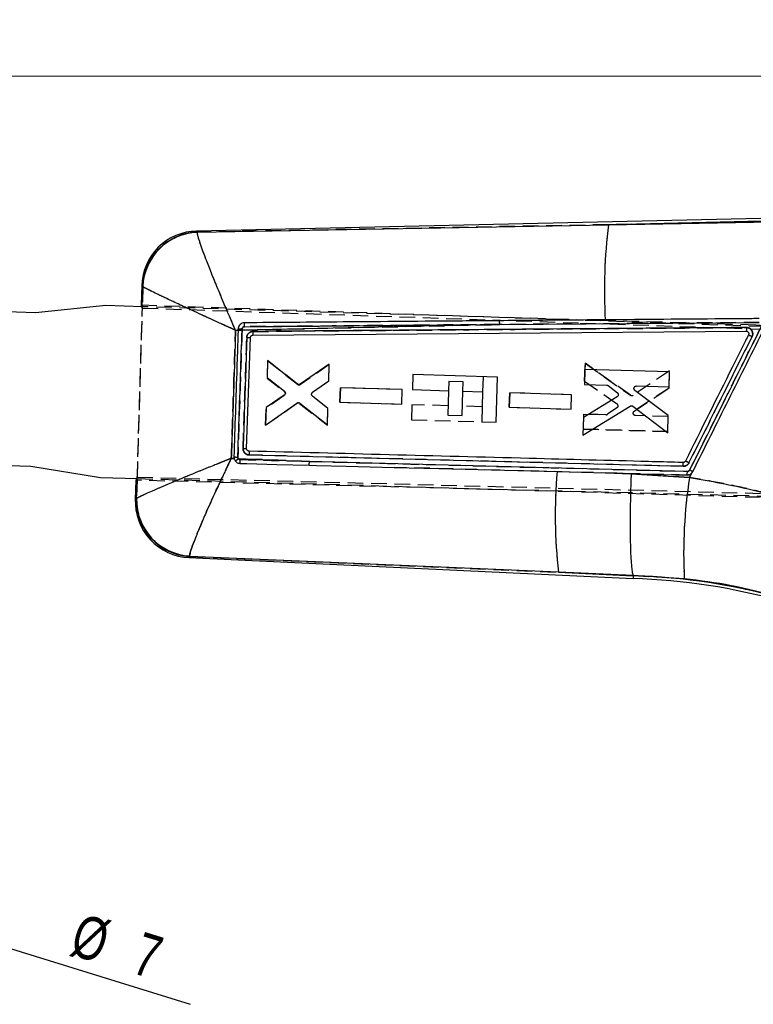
# Model space of a CAD drawing. Extents: x 32 to 413, y 26 to 297.
# Tile 6 of 20: x 166 to 226, y 126 to 206. Entities that reach past the tile are written whole.
import ezdxf

# ---------------------------------------------------------------- set-up
doc = ezdxf.new("R2010")
doc.units = 0
doc.linetypes.add('HIDDEN', pattern=[1.905, 1.27, -0.635])
doc.layers.get('0').update_dxf_attribs({"linetype": 'CONTINUOUS'})
doc.styles.add('SLDTEXTSTYLE0', font='TXT', dxfattribs={"width": 0.75})
doc.dimstyles.new('SLDDIMSTYLE2', dxfattribs={"dimtxt": 3.5, "dimasz": 3.302, "dimexe": 0, "dimexo": 0.0625, "dimgap": 0.875, "dimtad": 1, "dimdec": 3, "dimrnd": 1e-09, "dimzin": 12, "dimtxsty": 'SLDTEXTSTYLE0', "dimblk1": 'NONE', "dimsah": 1, "dimcen": 0, "dimazin": 3, "dimtfac": 1, "dimtdec": 3, "dimtmove": 0, "dimatfit": 3, "dimtolj": 1, "dimtzin": 12})
doc.dimstyles.new('SLDDIMSTYLE3', dxfattribs={"dimtxt": 3.5, "dimasz": 3.302, "dimexe": 0, "dimexo": 0.0625, "dimgap": 0.875, "dimtad": 1, "dimdec": 0, "dimrnd": 1e-09, "dimzin": 12, "dimtxsty": 'SLDTEXTSTYLE0', "dimsah": 1, "dimcen": 0.09, "dimazin": 3, "dimtfac": 1, "dimtofl": 0, "dimtmove": 0, "dimatfit": 3, "dimtolj": 1, "dimtzin": 12})

# ---------------------------------------------------------------- blocks, each defined once
blk = doc.blocks.new('_D_5')
at = {"color": 179, "linetype": 'CONTINUOUS'}
for q in [(152.341, 134.367), (180.284, 125.716)]:
    blk.add_line((159.028, 132.296), q, dxfattribs=at)
blk.add_solid([(159.028, 132.296), (162.032, 130.835), (162.332, 131.805)], dxfattribs=at)
at = {"color": 179, "linetype": 'CONTINUOUS', "char_height": 3.5, "attachment_point": 1, "rotation": 342.79842, "style": 'SLDTEXTSTYLE0'}
for s, insert in [('%%c', (171.381, 133.168, 0.1)), ('7', (176.439, 131.658, 0.1))]:
    blk.add_mtext(s, dxfattribs=dict(at, insert=insert))
blk = doc.blocks.new('_NONE')
blk = doc.blocks.new('_D_7')
at = {"color": 179, "linetype": 'CONTINUOUS'}
for p, q in [((52.895, 189.352), (52.9, 202.366)), ((261.109, 173.288), (261.121, 202.281)), ((52.9, 201.366), (261.12, 201.281))]:
    blk.add_line(p, q, dxfattribs=at)
for points in [[(52.9, 201.366), (56.202, 200.857), (56.202, 201.873)], [(261.12, 201.281), (257.818, 201.79), (257.818, 200.774)]]:
    blk.add_solid(points, dxfattribs=at)
at = {"color": 179, "linetype": 'CONTINUOUS', "insert": (145.141, 205.84, 0.1), "char_height": 3.5, "attachment_point": 1, "rotation": 359.97654, "style": 'SLDTEXTSTYLE0'}
blk.add_mtext('208', dxfattribs=at)

msp = doc.modelspace()

# ---------------------------------------------------------------- linework, layer by layer
at = {"color": 7, "linetype": 'CONTINUOUS'}
for p, q in [((229.872528, 189.785983), (180.807374, 188.685555)), ((229.875695, 189.554253), (214.373115, 189.206563)), ((214.373115, 189.206563), (227.690343, 189.442109)), ((180.882573, 188.603664), (180.879403, 188.569864)), ((180.882573, 188.603664), (214.373115, 189.206563)), ((176.344331, 184.255915), (176.297028, 182.676125)), ((176.436197, 184.165506), (176.425658, 184.180101)), ((167.693661, 182.03775), (161.668332, 182.218177)), ((173.410371, 182.616901), (167.693661, 182.03775)), ((176.414851, 182.526933), (173.410371, 182.616901)), ((205.507565, 181.079038), (226.660911, 181.246322)), ((184.198264, 180.607373), (183.99138, 180.602645)), ((184.198908, 180.626438), (184.198264, 180.607373)), ((184.202287, 180.726619), (184.198908, 180.626438)), ((205.507565, 181.079038), (184.519559, 180.614708)), ((184.519559, 180.614708), (184.522983, 180.710953)), ((185.394924, 180.208032), (225.597422, 180.534218)), ((184.889786, 170.974393), (185.193464, 180.011587)), ((186.595611, 178.14698), (186.55407, 176.768112)), ((189.014863, 176.227872), (186.595611, 178.14698)), ((191.623889, 177.844025), (189.25596, 176.21952)), ((191.583097, 176.490349), (191.623889, 177.844025)), ((212.452505, 177.423253), (212.415587, 176.197556)), ((219.350632, 177.217943), (212.452505, 177.423253)), ((219.3137, 175.992309), (219.350632, 177.217943)), ((186.55407, 176.768112), (187.970314, 175.658867)), ((190.268461, 175.567572), (191.583097, 176.490349)), ((198.434692, 176.997452), (198.39799, 175.771749)), ((205.329411, 176.790992), (198.434692, 176.997452)), ((205.21941, 173.117456), (205.329411, 176.790992)), ((192.531317, 175.923163), (192.495935, 174.748554)), ((197.564237, 175.773376), (192.531317, 175.923163)), ((197.528839, 174.598812), (197.564237, 175.773376)), ((198.39799, 175.771749), (201.334629, 175.683813)), ((201.334629, 175.683813), (201.275092, 173.695627)), ((202.44975, 173.660453), (202.509284, 175.648638)), ((202.509284, 175.648638), (204.118051, 175.600464)), ((212.415587, 176.197556), (214.237962, 176.143321)), ((214.356061, 176.100906), (215.097573, 175.52549)), ((219.243627, 173.667011), (216.528471, 175.705544)), ((216.656994, 176.071341), (219.3137, 175.992309)), ((187.959786, 175.330189), (186.480179, 174.315199)), ((191.515338, 174.241962), (190.257888, 175.241834)), ((204.118051, 175.600464), (204.044752, 173.152631)), ((206.32511, 175.510139), (206.289727, 174.335531)), ((211.358096, 175.360339), (206.32511, 175.510139)), ((211.322706, 174.185776), (211.358096, 175.360339)), ((215.078529, 175.190148), (212.334763, 173.51477)), ((186.437089, 172.884877), (188.994039, 174.675064)), ((186.480179, 174.315199), (186.437089, 172.884877)), ((189.235382, 174.668668), (191.475321, 172.914218)), ((191.475321, 172.914218), (191.515338, 174.241962)), ((192.495935, 174.748554), (197.528839, 174.598812)), ((206.289727, 174.335531), (211.322706, 174.185776)), ((212.290924, 172.05889), (216.134418, 174.435078)), ((216.36397, 174.423898), (219.2013, 172.262748)), ((201.275092, 173.695627), (202.44975, 173.660453)), ((212.334763, 173.51477), (212.290924, 172.05889)), ((219.2013, 172.262748), (219.243627, 173.667011)), ((204.044752, 173.152631), (205.21941, 173.117456)), ((183.641009, 170.175249), (183.863535, 170.166401)), ((183.851741, 170.292539), (183.863535, 170.166401)), ((184.214324, 170.15246), (190.002441, 169.923542)), ((190.002441, 169.923542), (184.372209, 170.073279)), ((185.088154, 170.764111), (185.066178, 170.765924)), ((185.098093, 170.457778), (220.463496, 169.529607)), ((161.503019, 169.717524), (167.319519, 169.543351)), ((167.319519, 169.543351), (172.991333, 168.623174)), ((220.798973, 169.114477), (190.002441, 169.923542)), ((172.991333, 168.623174), (175.993781, 168.533266)), ((175.869275, 168.39133), (175.82168, 166.80194)), ((210.190359, 169.094853), (214.119259, 168.99198)), ((214.119259, 168.99198), (216.214176, 168.912119)), ((214.119259, 168.99198), (220.773201, 168.81743)), ((216.214176, 168.912119), (220.969822, 168.614984)), ((220.969822, 168.614984), (221.14611, 168.96752)), ((175.908267, 166.876038), (175.923139, 166.896191)), ((180.170763, 162.102857), (216.374729, 160.3859)), ((180.247772, 162.231151), (180.25133, 162.183462)), ((210.295994, 160.906185), (180.25133, 162.183462)), ((216.384698, 160.649917), (210.295994, 160.906185)), ((210.295994, 160.906185), (216.383699, 160.617478)), ((216.383699, 160.617478), (216.384929, 160.649161)), ((216.384929, 160.649161), (216.384698, 160.649917)), ((220.550034, 160.378381), (216.384929, 160.649161))]:
    msp.add_line(p, q, dxfattribs=at)
at = {"color": 7, "linetype": 'HIDDEN'}
for p, q in [((214.373115, 189.206563), (229.875695, 189.554253)), ((227.690343, 189.442109), (214.373115, 189.206563)), ((180.879403, 188.569864), (180.882573, 188.603664)), ((214.373115, 189.206563), (180.882573, 188.603664)), ((176.436197, 184.165506), (176.39181, 182.672873)), ((176.425658, 184.180101), (176.436197, 184.165506)), ((175.980188, 168.388494), (176.409293, 182.672273)), ((175.987836, 168.643114), (176.401645, 182.417654)), ((176.297028, 182.676125), (242.106151, 180.418049)), ((176.384747, 182.435384), (176.387492, 182.527752)), ((176.401645, 182.417654), (176.384747, 182.435384)), ((176.401645, 182.417654), (242.636789, 180.165899)), ((226.386625, 181.030544), (176.414851, 182.526933)), ((226.660911, 181.246322), (205.507565, 181.079038)), ((183.99138, 180.602645), (184.198264, 180.607373)), ((184.198908, 180.626438), (184.202284, 180.726617)), ((184.519559, 180.614708), (205.507565, 181.079038)), ((184.523001, 180.711473), (184.519559, 180.614708)), ((186.594661, 178.147009), (186.552089, 176.71667)), ((189.039912, 176.207031), (186.594661, 178.147009)), ((186.594661, 178.147009), (189.039912, 176.207031)), ((191.622112, 177.816253), (189.281206, 176.198976)), ((191.582609, 176.488494), (191.622112, 177.816253)), ((212.423209, 176.468414), (212.466556, 177.924308)), ((212.466556, 177.924308), (212.423209, 176.468414)), ((212.466556, 177.924308), (216.160986, 175.3224)), ((216.160986, 175.3224), (212.466556, 177.924308)), ((219.352361, 177.307328), (216.3908, 175.319824)), ((219.310578, 175.903048), (219.352361, 177.307328)), ((186.552089, 176.71667), (187.968314, 175.614965)), ((190.267585, 175.565654), (191.582609, 176.488494)), ((201.357569, 176.449867), (201.33464, 175.684197)), ((202.532224, 176.414693), (201.357569, 176.449867)), ((202.509295, 175.649039), (202.532224, 176.414693)), ((204.154756, 176.826167), (204.118073, 175.601104)), ((212.423209, 176.468414), (215.061817, 174.631861)), ((192.496173, 174.749513), (192.531139, 175.924135)), ((192.531139, 175.924135), (192.496173, 174.749513)), ((197.563983, 175.772461), (192.531139, 175.924135)), ((197.529036, 174.597884), (197.563983, 175.772461)), ((216.478322, 174.030632), (219.310578, 175.903048)), ((219.310578, 175.903048), (216.478322, 174.030632)), ((187.959157, 175.286246), (186.47908, 174.263731)), ((191.51571, 174.240081), (190.258648, 175.239867)), ((206.289966, 174.336436), (206.324931, 175.511056)), ((206.324931, 175.511056), (206.289966, 174.336436)), ((211.35785, 175.359391), (206.324931, 175.511056)), ((211.3229, 174.184815), (211.35785, 175.359391)), ((186.438039, 172.884848), (188.967787, 174.65576)), ((186.47908, 174.263731), (186.438039, 172.884848)), ((186.438039, 172.884848), (186.47908, 174.263731)), ((189.208951, 174.649671), (191.475436, 172.88639)), ((191.475436, 172.88639), (191.51571, 174.240081)), ((192.496173, 174.749513), (197.529036, 174.597884)), ((198.361393, 174.549619), (198.324688, 173.323916)), ((201.298032, 174.461682), (198.361393, 174.549619)), ((204.081457, 174.378333), (202.472687, 174.426508)), ((206.289966, 174.336436), (211.3229, 174.184815)), ((215.060759, 174.295982), (214.286137, 173.765966)), ((198.324688, 173.323916), (204.044733, 173.152631)), ((212.343361, 173.785598), (212.306876, 172.559889)), ((214.165721, 173.730693), (212.343361, 173.785598)), ((212.343361, 173.785598), (214.165721, 173.730693)), ((219.241399, 173.577725), (216.584723, 173.657799)), ((219.204929, 172.352076), (219.241399, 173.577725)), ((212.306876, 172.559889), (219.204929, 172.352076)), ((219.204929, 172.352076), (212.306876, 172.559889)), ((183.863535, 170.166401), (183.641009, 170.175249)), ((190.002441, 169.923542), (184.214324, 170.15246)), ((184.372209, 170.073279), (190.002441, 169.923542)), ((220.463496, 169.529607), (185.098093, 170.457778)), ((190.002441, 169.923542), (220.798973, 169.114477)), ((220.773201, 168.81743), (196.900394, 169.441776)), ((250.595029, 166.479995), (175.869275, 168.39133)), ((175.971739, 168.533926), (175.9746, 168.630329)), ((175.9746, 168.630329), (175.987836, 168.643114)), ((175.987836, 168.643114), (250.669178, 166.709317)), ((175.993781, 168.533266), (225.96759, 167.036817)), ((216.214176, 168.912119), (214.119259, 168.99198)), ((220.969822, 168.614984), (216.214176, 168.912119)), ((221.14611, 168.96752), (220.969822, 168.614984)), ((221.165333, 168.993094), (221.060704, 168.900018)), ((175.967432, 168.38882), (175.923139, 166.896191)), ((175.923139, 166.896191), (175.908267, 166.876038)), ((180.25133, 162.183462), (180.247772, 162.231151)), ((180.25133, 162.183462), (210.295994, 160.906185)), ((216.383699, 160.617478), (210.295994, 160.906185)), ((210.295994, 160.906185), (216.384698, 160.649917)), ((216.384929, 160.649161), (220.550034, 160.378381))]:
    msp.add_line(p, q, dxfattribs=at)
at = {"color": 8, "linetype": 'CONTINUOUS'}
for p, q in [((176.387492, 182.527752), (176.436197, 184.165506)), ((175.923139, 166.896191), (175.971739, 168.533926))]:
    msp.add_line(p, q, dxfattribs=at)
at = {"color": 8, "linetype": 'CONTINUOUS', "flags": 128}
for points in [[(180.807374, 188.685555), (180.81573, 188.676454), (180.882573, 188.603664)], [(176.425658, 184.180101), (176.353373, 184.247489), (176.344331, 184.255915)], [(175.82168, 166.80194), (175.831303, 166.810175), (175.908267, 166.876038)], [(180.25133, 162.183462), (180.179719, 162.111815), (180.170763, 162.102857)]]:
    msp.add_lwpolyline(points, dxfattribs=at)
at = {"color": 7, "linetype": 'HIDDEN', "flags": 128}
for points in [[(180.882573, 188.603664), (180.81573, 188.676454), (180.807374, 188.685555)], [(176.344331, 184.255915), (176.353373, 184.247489), (176.425658, 184.180101)], [(220.910285, 168.835511), (220.89627, 168.82975), (220.774833, 168.817393), (220.774773, 168.817394), (220.774773, 168.817394)], [(175.908267, 166.876038), (175.831303, 166.810175), (175.82168, 166.80194)], [(180.170763, 162.102857), (180.179719, 162.111815), (180.25133, 162.183462)]]:
    msp.add_lwpolyline(points, dxfattribs=at)
at = {"color": 7, "linetype": 'CONTINUOUS', "flags": 128}
for points in [[(184.345983, 169.768097), (184.918336, 169.753247), (187.348969, 169.690153), (189.976465, 169.621899)], [(189.976465, 169.621899), (190.575749, 169.606324), (193.0064, 169.543124), (196.900394, 169.441776)], [(196.900394, 169.441776), (200.549204, 169.34669), (210.190359, 169.094853)]]:
    msp.add_lwpolyline(points, dxfattribs=at)
at = {"color": 7, "linetype": 'CONTINUOUS'}
for centre, radius, start, end in [((180.909787, 184.119204), 4.5675, 90.61625967, 178.85065942), ((180.998921, 184.029397), 4.575746, 91.45702711, 178.11260191), ((181.014804, 183.989891), 4.581974, 91.69338565, 177.80347621), ((257.302724, 183.860004), 43.261265, 172.90079776, 183.18377939), ((203.957187, 181.140664), 1.551603, 357.72376753, 9.15759515), ((185.374161, 208.364553), 27.763001, 267.57385218, 268.23603993), ((184.662682, 186.860676), 6.15131, 265.70768342, 268.69863626), ((185.644019, 199.91947), 19.91298, 267.87608685, 268.70350439), ((185.089445, 186.503796), 15.530686, 268.20725394, 269.26339905), ((184.895154, 194.070758), 23.801101, 267.48741393, 268.2632012), ((182.819387, 171.89467), 2.231848, 300.51593476, 308.68322425), ((188.699808, 169.88378), 1.30324, 348.40769882, 1.74835561), ((219.074564, 169.641765), 1.393453, 355.3833095, 8.22723241), ((212.544112, 153.202691), 18.604845, 63.20693159, 64.20249567), ((251.311909, 165.530308), 41.275754, 175.04580636, 186.43235002), ((261.143561, 162.438484), 40.645768, 171.25951476, 182.90524245), ((180.387133, 166.665229), 4.5675, 177.61772324, 267.8450432), ((180.482577, 166.753564), 4.575949, 178.46631356, 267.10330092), ((180.505886, 166.807484), 4.583606, 178.89108097, 266.7718275), ((214.861661, 109.924791), 50.483788, 74.28480839, 88.28480839), ((214.861661, 109.924791), 50.715531, 74.28480839, 88.28021955)]:
    msp.add_arc(centre, radius, start, end, dxfattribs=at)
at = {"color": 7, "linetype": 'HIDDEN'}
for centre, radius, start, end in [((180.998921, 184.029397), 4.575746, 91.45702711, 178.11260191), ((181.014804, 183.989891), 4.581974, 91.69338565, 177.80347621), ((257.302724, 183.860004), 43.261265, 172.90079776, 183.18377939), ((203.957187, 181.140664), 1.551603, 357.72376753, 9.15759515), ((185.374161, 208.364553), 27.763001, 267.57385218, 268.23603993), ((184.649437, 186.792621), 6.082462, 265.78408473, 268.80887437), ((226.177106, 174.03368), 7, 268.28480839, 88.28480839), ((185.799039, 201.498128), 21.495073, 267.6191064, 268.3856083), ((187.841032, 175.453364), 0.20571, 9.07909153, 51.77489461), ((189.16601, 176.366285), 0.203132, 231.62768654, 304.54820964), ((216.27782, 175.49298), 0.206754, 235.59249675, 303.12327102), ((189.084232, 174.488878), 0.203494, 52.20084754, 124.9061436), ((214.943087, 174.463735), 0.205824, 15.68058658, 54.77106213), ((214.171825, 173.933045), 0.202444, 268.2714812, 304.38000124), ((185.245134, 188.025509), 17.054818, 267.84438483, 268.80611979), ((184.71008, 192.203754), 21.928023, 267.75667015, 268.59870905), ((182.819387, 171.89467), 2.231848, 300.51593476, 308.68322425), ((188.699808, 169.88378), 1.30324, 348.40769882, 1.74835561), ((219.084818, 169.642121), 1.383261, 355.33443267, 8.27337299), ((212.709964, 153.617281), 18.159424, 63.08437298, 64.1043596), ((251.311909, 165.530308), 41.275754, 175.04580636, 186.43235002), ((261.143561, 162.438484), 40.645768, 171.25951476, 182.90524245), ((180.482577, 166.753564), 4.575949, 178.46631356, 267.10330092), ((180.505886, 166.807484), 4.583606, 178.89108097, 266.7718275), ((214.861661, 109.924791), 50.715531, 74.28480839, 88.28021955)]:
    msp.add_arc(centre, radius, start, end, dxfattribs=at)
at = {"color": 7, "linetype": 'CONTINUOUS'}
for centre, major_axis, start_param, end_param in [((237.161808, 180.588393), (60.864738, -2.089077), 3.141908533, 3.176067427), ((236.74992, 166.833434), (60.880685, -1.556552), 3.10711788, 3.141276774)]:
    msp.add_ellipse(centre, major_axis=major_axis, ratio=0.069928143, start_param=start_param, end_param=end_param, dxfattribs=at)
at = {"color": 7, "linetype": 'HIDDEN'}
for centre, major_axis, start_param, end_param in [((237.161808, 180.588393), (60.864738, -2.089077), 3.176067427, 3.197727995), ((236.74992, 166.833434), (60.880685, -1.556552), 3.084511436, 3.10711788)]:
    msp.add_ellipse(centre, major_axis=major_axis, ratio=0.069928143, start_param=start_param, end_param=end_param, dxfattribs=at)
at = {"color": 7, "linetype": 'CONTINUOUS'}
for points, knots in [([(183.99138, 180.602645), (183.988912, 180.608273), (183.986027, 180.614849), (183.981312, 180.625595), (183.97587, 180.638007), (183.96548, 180.661712), (183.947918, 180.701794), (183.918448, 180.769085), (183.869023, 180.882116), (183.786065, 181.072211), (183.646522, 181.393116), (183.409729, 181.940994), (182.994549, 182.91206), (182.480728, 184.139398), (181.959385, 185.424184), (181.560724, 186.444086), (181.262363, 187.247261), (181.00403, 187.993924), (180.88412, 188.422125), (180.880297, 188.541872), (180.879403, 188.569864)], [0, 0, 0, 0, 0.001490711, 0.001741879, 0.002846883, 0.0047786, 0.008021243, 0.013465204, 0.022607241, 0.037973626, 0.063867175, 0.107815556, 0.184018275, 0.325715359, 0.450189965, 0.574613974, 0.675061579, 0.775482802, 0.947515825, 1, 1, 1, 1]), ([(183.99138, 180.602645), (183.985787, 180.605177), (183.979252, 180.608134), (183.968564, 180.612964), (183.956222, 180.618552), (183.932653, 180.62921), (183.89282, 180.647237), (183.825967, 180.677496), (183.713741, 180.728313), (183.525174, 180.813772), (183.207336, 180.957995), (182.666106, 181.204147), (181.711219, 181.640145), (180.514732, 182.190659), (179.277943, 182.766123), (178.310547, 183.222218), (177.563518, 183.580632), (176.887125, 183.912892), (176.526017, 184.102055), (176.453215, 184.153484), (176.436197, 184.165506)], [0, 0, 0, 0, 0.001490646, 0.001741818, 0.002848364, 0.004780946, 0.00802456, 0.013469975, 0.022614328, 0.037983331, 0.063880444, 0.10783249, 0.18403707, 0.325715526, 0.450190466, 0.574614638, 0.675062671, 0.775484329, 0.947516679, 1, 1, 1, 1]), ([(205.489013, 181.387602), (205.297313, 181.386043), (204.294871, 181.377892), (200.049474, 181.343316), (193.313306, 181.288131), (187.388049, 181.239009), (184.705607, 181.216771)], [0, 0, 0, 0, 0.027670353, 0.144694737, 0.612792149, 1, 1, 1, 1]), ([(214.108232, 181.457324), (213.922936, 181.455832), (212.92688, 181.447813), (210.053789, 181.424641), (207.366027, 181.402832), (205.489013, 181.387602)], [0, 0, 0, 0, 0.064493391, 0.346683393, 1, 1, 1, 1]), ([(226.642329, 181.557547), (226.451969, 181.556035), (225.45083, 181.548083), (221.272756, 181.51484), (217.285112, 181.482828), (214.108232, 181.457324)], [0, 0, 0, 0, 0.0455615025, 0.2396168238, 1, 1, 1, 1]), ([(183.99138, 180.602645), (183.932765, 178.846188), (183.816772, 175.37036), (183.699178, 171.89459), (183.641009, 170.175249)], [0, 0, 0, 0, 0.505334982, 1, 1, 1, 1]), ([(184.198264, 180.607373), (184.191661, 180.410844), (184.157795, 179.402776), (184.042283, 175.964496), (183.933377, 172.722749), (183.851734, 170.29254)], [0, 0, 0, 0, 0.057159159, 0.293189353, 1, 1, 1, 1]), ([(184.173781, 170.280592), (184.180568, 170.483477), (184.214499, 171.497901), (184.329727, 174.942605), (184.438223, 178.184427), (184.519559, 180.614708)], [0, 0, 0, 0, 0.0588976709, 0.2944883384, 1, 1, 1, 1]), ([(184.705607, 181.216778), (184.640175, 181.20879), (184.517671, 181.193835), (184.363645, 181.092634), (184.256234, 180.957418), (184.209768, 180.826588), (184.203902, 180.748244), (184.202284, 180.726619)], [0, 0, 0, 0, 0.253199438, 0.4740515, 0.694902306, 0.915788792, 1, 1, 1, 1]), ([(184.522979, 180.710953), (184.524061, 180.722588), (184.527195, 180.756272), (184.550044, 180.809185), (184.595718, 180.85933), (184.656184, 180.893553), (184.70157, 180.898335), (184.724346, 180.900735)], [0, 0, 0, 0, 0.115034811, 0.333016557, 0.553085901, 0.775731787, 1, 1, 1, 1]), ([(184.724606, 180.900738), (184.724369, 180.921209), (184.723894, 180.962153), (184.72234, 181.021707), (184.720238, 181.076832), (184.717614, 181.125325), (184.714589, 181.165279), (184.711276, 181.194838), (184.708175, 181.211757), (184.706234, 181.215323), (184.705444, 181.216776)], [0, 0, 0, 0, 0.130079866, 0.260161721, 0.390241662, 0.520323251, 0.650401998, 0.780483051, 0.910564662, 1, 1, 1, 1]), ([(184.724346, 180.900728), (187.426748, 180.924136), (194.354343, 180.984141), (201.282208, 181.043087), (205.507565, 181.079038)], [0, 0, 0, 0, 0.390092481, 1, 1, 1, 1]), ([(185.408734, 180.51082), (185.373936, 180.508334), (185.282269, 180.501787), (185.1416, 180.442798), (185.012007, 180.328489), (184.92625, 180.181029), (184.912563, 180.07215), (184.906028, 180.020169)], [0, 0, 0, 0, 0.135239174, 0.356264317, 0.577224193, 0.798156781, 1, 1, 1, 1]), ([(185.408734, 180.51082), (185.408827, 180.471104), (185.409013, 180.391672), (185.406029, 180.291668), (185.401146, 180.221724), (185.396889, 180.212595), (185.39476, 180.208031)], [0, 0, 0, 0, 0.249999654, 0.50000092, 0.7500015, 1, 1, 1, 1]), ([(225.611817, 180.83197), (218.905745, 180.779187), (205.50449, 180.673707), (192.103689, 180.565086), (185.408734, 180.51082)], [0, 0, 0, 0, 0.500406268, 1, 1, 1, 1]), ([(226.843666, 180.951402), (225.857717, 178.977935), (223.905288, 175.069969), (221.953018, 171.161938), (220.986616, 169.227406)], [0, 0, 0, 0, 0.504985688, 1, 1, 1, 1]), ([(221.240055, 169.097083), (222.216684, 171.051445), (224.169944, 174.960169), (226.123292, 178.868861), (227.099966, 180.823207)], [0, 0, 0, 0, 0.4999999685, 1, 1, 1, 1]), ([(225.611817, 180.83197), (225.611788, 180.792752), (225.61173, 180.714315), (225.608499, 180.616136), (225.603449, 180.547599), (225.599133, 180.538676), (225.596975, 180.534215)], [0, 0, 0, 0, 0.249999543, 0.500000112, 0.750000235, 1, 1, 1, 1]), ([(225.597422, 180.534215), (225.620416, 180.532252), (225.64473, 180.530177), (225.66739, 180.521846), (225.66862, 180.521394)], [0, 0, 0, 0, 0.945710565, 1, 1, 1, 1]), ([(226.070385, 180.098361), (226.075265, 180.108871), (226.104153, 180.171094), (226.131395, 180.296741), (226.11185, 180.464046), (226.055103, 180.584716), (225.974896, 180.688693), (225.866439, 180.775671), (225.728277, 180.826331), (225.641536, 180.830531), (225.611817, 180.83197)], [0, 0, 0, 0, 0.033716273, 0.199622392, 0.36559525, 0.515630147, 0.581398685, 0.747443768, 0.913470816, 1, 1, 1, 1]), ([(225.66862, 180.521394), (225.689405, 180.511227), (225.730976, 180.490892), (225.776158, 180.436305), (225.80132, 180.371393), (225.804629, 180.302058), (225.788807, 180.260105), (225.781146, 180.239795)], [0, 0, 0, 0, 0.202564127, 0.405136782, 0.607686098, 0.810071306, 1, 1, 1, 1]), ([(184.906032, 180.020169), (184.89924, 179.817284), (184.865284, 178.802859), (184.76446, 175.789704), (184.670445, 172.979438), (184.603579, 170.980712)], [0, 0, 0, 0, 0.06733317, 0.336665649, 1, 1, 1, 1]), ([(185.193464, 180.011587), (185.196563, 180.034309), (185.202781, 180.079912), (185.24005, 180.139725), (185.293454, 180.184065), (185.348543, 180.205119), (185.383134, 180.207292), (185.394924, 180.208033)], [0, 0, 0, 0, 0.22035589, 0.442248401, 0.664021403, 0.885481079, 1, 1, 1, 1]), ([(225.781146, 180.239795), (225.700914, 180.079243), (225.257704, 179.192346), (223.544212, 175.76354), (221.911019, 172.495263), (220.64079, 169.953335)], [0, 0, 0, 0, 0.046824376, 0.25866022, 1, 1, 1, 1]), ([(220.93061, 169.810127), (221.787228, 171.52488), (223.500429, 174.954314), (225.213745, 178.383703), (226.070385, 180.098361)], [0, 0, 0, 0, 0.500010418, 1, 1, 1, 1]), ([(225.781146, 180.239795), (225.78477, 180.238135), (225.79281, 180.234453), (225.837065, 180.213003), (225.906516, 180.179045), (225.978572, 180.143633), (226.034357, 180.116148), (226.059889, 180.103543), (226.070385, 180.098361)], [0, 0, 0, 0, 0.1762950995, 0.391096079, 0.6058945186, 0.8206920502, 0.9262848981, 1, 1, 1, 1]), ([(187.970314, 175.658867), (187.987062, 175.642412), (188.020557, 175.609502), (188.046341, 175.542645), (188.049526, 175.489228), (188.044299, 175.460452), (188.043229, 175.454561)], [0, 0, 0, 0, 0.307116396, 0.614251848, 0.921028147, 1, 1, 1, 1]), ([(189.25596, 176.21952), (189.235765, 176.208435), (189.195375, 176.186264), (189.125432, 176.181096), (189.062734, 176.195535), (189.029289, 176.218127), (189.014863, 176.227871)], [0, 0, 0, 0, 0.265957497, 0.531916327, 0.798091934, 1, 1, 1, 1]), ([(214.237962, 176.143321), (214.260877, 176.14063), (214.303634, 176.135608), (214.339443, 176.111906), (214.356061, 176.100906)], [0, 0, 0, 0, 0.535934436, 1, 1, 1, 1]), ([(216.528471, 175.705544), (216.511526, 175.721121), (216.477634, 175.752278), (216.450338, 175.816887), (216.444578, 175.876382), (216.452513, 175.911309), (216.455389, 175.923966)], [0, 0, 0, 0, 0.2805387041, 0.5611073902, 0.8409637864, 1, 1, 1, 1]), ([(216.455389, 175.923966), (216.463834, 175.945317), (216.480722, 175.988018), (216.531052, 176.036508), (216.591772, 176.067293), (216.635822, 176.070027), (216.656994, 176.071341)], [0, 0, 0, 0, 0.254578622, 0.509132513, 0.764069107, 1, 1, 1, 1]), ([(188.043229, 175.454561), (188.036014, 175.432523), (188.021582, 175.388447), (187.986223, 175.349493), (187.963734, 175.333071), (187.959786, 175.330188)], [0, 0, 0, 0, 0.4519050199, 0.903801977, 1, 1, 1, 1]), ([(190.257892, 175.241839), (190.241471, 175.258403), (190.208627, 175.291533), (190.181544, 175.360119), (190.183758, 175.408304), (190.184899, 175.43313)], [0, 0, 0, 0, 0.326485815, 0.652988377, 1, 1, 1, 1]), ([(190.184899, 175.43313), (190.190869, 175.455548), (190.20281, 175.500382), (190.237743, 175.543877), (190.2622, 175.562742), (190.268461, 175.567572)], [0, 0, 0, 0, 0.426620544, 0.853218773, 1, 1, 1, 1]), ([(215.164561, 175.297692), (215.154998, 175.276323), (215.135631, 175.233042), (215.097721, 175.204565), (215.078529, 175.190148)], [0, 0, 0, 0, 0.493737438, 1, 1, 1, 1]), ([(215.097573, 175.52549), (215.114424, 175.508865), (215.148129, 175.475615), (215.173832, 175.40822), (215.17762, 175.346629), (215.168062, 175.310813), (215.164561, 175.297692)], [0, 0, 0, 0, 0.27977411, 0.559563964, 0.838645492, 1, 1, 1, 1]), ([(188.994039, 174.675064), (189.014086, 174.686331), (189.054182, 174.708865), (189.123943, 174.71472), (189.186929, 174.700883), (189.220696, 174.678432), (189.235382, 174.668668)], [0, 0, 0, 0, 0.265171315, 0.530338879, 0.795736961, 1, 1, 1, 1]), ([(216.134418, 174.435078), (216.155557, 174.445102), (216.197836, 174.465151), (216.269113, 174.46624), (216.325608, 174.44949), (216.354449, 174.43025), (216.36397, 174.423898)], [0, 0, 0, 0, 0.286158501, 0.572325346, 0.858810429, 1, 1, 1, 1]), ([(184.603587, 170.980712), (184.606816, 170.928837), (184.613613, 170.819638), (184.689477, 170.667108), (184.811525, 170.544498), (184.955601, 170.472417), (185.055305, 170.462173), (185.098093, 170.457778)], [0, 0, 0, 0, 0.1942781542, 0.4089660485, 0.6237073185, 0.8385153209, 1, 1, 1, 1]), ([(185.066178, 170.765924), (185.050887, 170.769092), (185.01316, 170.776908), (184.959463, 170.809692), (184.914754, 170.862903), (184.891848, 170.9211), (184.890372, 170.959237), (184.889786, 170.974393)], [0, 0, 0, 0, 0.1568378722, 0.3869556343, 0.6172339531, 0.8478870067, 1, 1, 1, 1]), ([(183.641009, 170.175249), (183.635308, 170.172983), (183.628722, 170.170365), (183.619621, 170.166754), (183.609992, 170.162924), (183.590747, 170.155279), (183.556331, 170.141598), (183.498348, 170.118543), (183.400652, 170.079674), (183.235934, 170.014064), (182.95758, 169.902992), (182.602149, 169.760718), (181.989252, 169.514457), (180.860756, 169.057938), (179.49583, 168.496784), (178.222669, 167.961206), (177.160981, 167.503475), (176.442486, 167.177478), (176.038386, 166.975665), (175.961553, 166.922681), (175.923139, 166.896191)], [0, 0, 0, 0, 0.001491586, 0.001723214, 0.002380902, 0.004011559, 0.006759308, 0.0113893, 0.019193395, 0.032355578, 0.054597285, 0.092386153, 0.126295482, 0.217992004, 0.398919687, 0.520400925, 0.641828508, 0.81449276, 0.907253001, 1, 1, 1, 1]), ([(183.641009, 170.175249), (183.638334, 170.16972), (183.635243, 170.163333), (183.630977, 170.154509), (183.62646, 170.14517), (183.617438, 170.126504), (183.601298, 170.093115), (183.57412, 170.036841), (183.528352, 169.941966), (183.451255, 169.781851), (183.321195, 169.510823), (183.155615, 169.163839), (182.871079, 168.563485), (182.350427, 167.451292), (181.730281, 166.086638), (181.164766, 164.787573), (180.705058, 163.680419), (180.411274, 162.896243), (180.265799, 162.415466), (180.253781, 162.292586), (180.247772, 162.231151)], [0, 0, 0, 0, 0.001491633, 0.00172303, 0.002380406, 0.004010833, 0.006758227, 0.011387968, 0.019191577, 0.032353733, 0.054595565, 0.092385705, 0.126281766, 0.217974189, 0.398919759, 0.520401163, 0.641828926, 0.814492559, 0.907252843, 1, 1, 1, 1]), ([(183.863535, 170.166401), (183.871933, 170.135512), (183.890856, 170.065906), (183.930577, 170.005539), (183.95267, 169.971961)], [0, 0, 0, 0, 0.443772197, 1, 1, 1, 1]), ([(184.214324, 170.15246), (184.202156, 170.172118), (184.177843, 170.211398), (184.175137, 170.257541), (184.173785, 170.280592)], [0, 0, 0, 0, 0.500463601, 1, 1, 1, 1]), ([(184.372209, 170.073279), (184.356868, 170.074734), (184.318889, 170.078336), (184.261299, 170.103036), (184.229926, 170.136044), (184.214324, 170.15246)], [0, 0, 0, 0, 0.254074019, 0.629029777, 1, 1, 1, 1]), ([(184.345983, 169.768097), (184.347992, 169.771735), (184.352173, 169.779301), (184.358932, 169.830262), (184.36511, 169.906396), (184.369674, 169.991941), (184.371452, 170.04899), (184.372209, 170.073279)], [0, 0, 0, 0, 0.20138979, 0.418920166, 0.636451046, 0.845218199, 1, 1, 1, 1]), ([(220.453676, 169.841167), (220.32189, 169.844628), (219.379844, 169.869369), (215.196759, 169.979155), (203.540068, 170.284547), (192.693582, 170.566446), (185.088154, 170.764111)], [0, 0, 0, 0, 0.01117923, 0.079912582, 0.35484559, 1, 1, 1, 1]), ([(185.088154, 170.764111), (185.090371, 170.759335), (185.094842, 170.749702), (185.09896, 170.679147), (185.100491, 170.577882), (185.098892, 170.497812), (185.098093, 170.457778)], [0, 0, 0, 0, 0.2469273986, 0.4979513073, 0.7489754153, 1, 1, 1, 1]), ([(183.95267, 169.971961), (183.98593, 169.934781), (184.057317, 169.854981), (184.198189, 169.784212), (184.300438, 169.773063), (184.345983, 169.768097)], [0, 0, 0, 0, 0.3260460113, 0.6998036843, 1, 1, 1, 1]), ([(220.64079, 169.953335), (220.628977, 169.934501), (220.604646, 169.895705), (220.546411, 169.856858), (220.493084, 169.841623), (220.461996, 169.841264), (220.453676, 169.841167)], [0, 0, 0, 0, 0.288023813, 0.593276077, 0.891154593, 1, 1, 1, 1]), ([(220.463496, 169.529607), (220.489263, 169.530121), (220.571887, 169.531769), (220.707328, 169.575074), (220.845814, 169.672768), (220.903264, 169.76583), (220.93061, 169.810127)], [0, 0, 0, 0, 0.134832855, 0.43235638, 0.729802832, 1, 1, 1, 1]), ([(220.986623, 169.227404), (220.97463, 169.20848), (220.950114, 169.169799), (220.9027, 169.138333), (220.851909, 169.118165), (220.820438, 169.115972), (220.798973, 169.114477)], [0, 0, 0, 0, 0.289557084, 0.591863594, 0.721618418, 1, 1, 1, 1]), ([(221.240055, 169.097083), (221.237133, 169.098763), (221.231291, 169.102123), (221.18463, 169.126236), (221.115883, 169.161383), (221.054422, 169.192603), (221.010698, 169.214775), (220.996523, 169.22196), (220.986444, 169.227069)], [0, 0, 0, 0, 0.223821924, 0.447647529, 0.671473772, 0.89529262, 0.925550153, 1, 1, 1, 1]), ([(216.214176, 168.912119), (216.212508, 168.864323), (216.198031, 168.449501), (216.171958, 167.577536), (216.146348, 166.323097), (216.134596, 165.048682), (216.139298, 163.880917), (216.15969, 162.848373), (216.195728, 161.985092), (216.245985, 161.313906), (216.308701, 160.840831), (216.359365, 160.713555), (216.384698, 160.649917)], [0, 0, 0, 0, 0.011771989, 0.102167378, 0.214400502, 0.326633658, 0.43886285, 0.551092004, 0.663318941, 0.775545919, 0.887772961, 1, 1, 1, 1]), ([(220.773201, 168.817423), (220.825182, 168.821008), (220.929173, 168.828179), (221.056976, 168.888403), (221.12097, 168.945205), (221.14611, 168.96752)], [0, 0, 0, 0, 0.377647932, 0.755500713, 1, 1, 1, 1]), ([(220.774036, 168.817408), (220.776172, 168.820734), (220.780445, 168.827387), (220.78711, 168.879783), (220.793022, 168.956905), (220.79639, 169.029108), (220.798181, 169.082405), (220.798677, 169.10251), (220.798973, 169.114477)], [0, 0, 0, 0, 0.217852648, 0.435706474, 0.65356167, 0.871416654, 0.923467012, 1, 1, 1, 1]), ([(220.969822, 168.614984), (221.824698, 168.470412), (223.534435, 168.18127), (226.093173, 167.625872), (228.642652, 166.988773), (230.318749, 166.486848), (231.156792, 166.235887)], [0, 0, 0, 0, 0.248126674, 0.496249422, 0.748126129, 1, 1, 1, 1]), ([(221.14611, 168.96752), (221.147146, 168.968562), (221.18477, 169.006404), (221.212798, 169.052376), (221.240055, 169.097083)], [0, 0, 0, 0, 0.02752421, 1, 1, 1, 1]), ([(216.383699, 160.617478), (216.377601, 160.463667), (216.371479, 160.30927), (216.374761, 160.386486), (216.374773, 160.386779)], [0, 0, 0, 0, 0.99620238, 1, 1, 1, 1]), ([(228.059668, 158.925074), (226.840773, 159.24365), (224.377544, 159.887452), (221.834625, 160.213615), (220.550034, 160.378381)], [0, 0, 0, 0, 0.49483628, 1, 1, 1, 1])]:
    msp.add_open_spline(points, degree=3, knots=knots, dxfattribs=at)
at = {"color": 7, "linetype": 'HIDDEN'}
for points, knots in [([(183.99138, 180.602645), (183.988912, 180.608273), (183.986027, 180.614849), (183.981312, 180.625595), (183.97587, 180.638007), (183.96548, 180.661712), (183.947918, 180.701794), (183.918448, 180.769085), (183.869023, 180.882116), (183.786065, 181.072211), (183.646522, 181.393116), (183.409729, 181.940994), (182.994549, 182.91206), (182.480728, 184.139398), (181.959385, 185.424184), (181.560724, 186.444086), (181.262363, 187.247261), (181.00403, 187.993924), (180.88412, 188.422125), (180.880297, 188.541872), (180.879403, 188.569864)], [0, 0, 0, 0, 0.001490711, 0.001741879, 0.002846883, 0.0047786, 0.008021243, 0.013465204, 0.022607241, 0.037973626, 0.063867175, 0.107815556, 0.184018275, 0.325715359, 0.450189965, 0.574613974, 0.675061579, 0.775482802, 0.947515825, 1, 1, 1, 1]), ([(183.99138, 180.602645), (183.985787, 180.605177), (183.979252, 180.608134), (183.968564, 180.612964), (183.956222, 180.618552), (183.932653, 180.62921), (183.89282, 180.647237), (183.825967, 180.677496), (183.713741, 180.728313), (183.525174, 180.813772), (183.207336, 180.957995), (182.666106, 181.204147), (181.711219, 181.640145), (180.514732, 182.190659), (179.277943, 182.766123), (178.310547, 183.222218), (177.563518, 183.580632), (176.887125, 183.912892), (176.526017, 184.102055), (176.453215, 184.153484), (176.436197, 184.165506)], [0, 0, 0, 0, 0.001490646, 0.001741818, 0.002848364, 0.004780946, 0.00802456, 0.013469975, 0.022614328, 0.037983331, 0.063880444, 0.10783249, 0.18403707, 0.325715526, 0.450190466, 0.574614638, 0.675062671, 0.775484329, 0.947516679, 1, 1, 1, 1]), ([(183.641009, 170.175249), (183.699178, 171.89459), (183.816772, 175.37036), (183.932765, 178.846188), (183.99138, 180.602645)], [0, 0, 0, 0, 0.494665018, 1, 1, 1, 1]), ([(184.519559, 180.614708), (184.512769, 180.411823), (184.47882, 179.397396), (184.363539, 175.953255), (184.255115, 172.712002), (184.173837, 170.282289)], [0, 0, 0, 0, 0.058907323, 0.294536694, 1, 1, 1, 1]), ([(184.724346, 180.900735), (184.712517, 180.900004), (184.678039, 180.897875), (184.623207, 180.87769), (184.56984, 180.835117), (184.532401, 180.777497), (184.526115, 180.733359), (184.522997, 180.711473)], [0, 0, 0, 0, 0.117079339, 0.341276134, 0.563678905, 0.783649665, 1, 1, 1, 1]), ([(184.724346, 180.900728), (184.724126, 180.9212), (184.723685, 180.962144), (184.722181, 181.021699), (184.720118, 181.076824), (184.717514, 181.125318), (184.714483, 181.165272), (184.711152, 181.19483), (184.708002, 181.21175), (184.70602, 181.215315), (184.705213, 181.216768)], [0, 0, 0, 0, 0.13008058, 0.260160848, 0.390241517, 0.520322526, 0.650403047, 0.78048481, 0.91056502, 1, 1, 1, 1]), ([(205.507565, 181.079038), (202.805051, 181.056074), (195.877168, 180.997205), (188.949552, 180.937278), (184.724346, 180.900728)], [0, 0, 0, 0, 0.390092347, 1, 1, 1, 1]), ([(184.906084, 180.021611), (184.912662, 180.073096), (184.926507, 180.181454), (185.012004, 180.328489), (185.141601, 180.442798), (185.282269, 180.501787), (185.373936, 180.508334), (185.408734, 180.51082)], [0, 0, 0, 0, 0.2003673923, 0.4217084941, 0.6430769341, 0.8645107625, 1, 1, 1, 1]), ([(185.408734, 180.51082), (192.103689, 180.565086), (205.50449, 180.673707), (218.905745, 180.779187), (225.611817, 180.83197)], [0, 0, 0, 0, 0.499593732, 1, 1, 1, 1]), ([(220.986616, 169.227406), (221.953018, 171.161938), (223.905288, 175.069969), (225.857717, 178.977935), (226.843666, 180.951402)], [0, 0, 0, 0, 0.495014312, 1, 1, 1, 1]), ([(225.611817, 180.83197), (225.612664, 180.831972), (225.670482, 180.832149), (225.786155, 180.812324), (225.933334, 180.730462), (226.02849, 180.626534), (226.095379, 180.50439), (226.130406, 180.361905), (226.118096, 180.211821), (226.08316, 180.128741), (226.070385, 180.098361)], [0, 0, 0, 0, 0.002468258, 0.168519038, 0.334548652, 0.484598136, 0.572485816, 0.738424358, 0.904351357, 1, 1, 1, 1]), ([(184.603646, 170.98276), (184.610432, 171.185644), (184.644363, 172.200069), (184.745157, 175.213018), (184.839198, 178.023084), (184.90608, 180.021611)], [0, 0, 0, 0, 0.067337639, 0.336688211, 1, 1, 1, 1]), ([(226.070385, 180.098361), (225.213745, 178.383703), (223.500336, 174.954129), (221.787044, 171.524508), (220.930334, 169.809569)], [0, 0, 0, 0, 0.499962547, 1, 1, 1, 1]), ([(215.141248, 174.519364), (215.145031, 174.496112), (215.152598, 174.449608), (215.133752, 174.380326), (215.100566, 174.328188), (215.071566, 174.304725), (215.060759, 174.295982)], [0, 0, 0, 0, 0.278159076, 0.556310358, 0.834665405, 1, 1, 1, 1]), ([(216.392297, 173.816974), (216.389488, 173.839702), (216.383871, 173.885159), (216.404775, 173.951755), (216.438837, 174.000992), (216.467676, 174.022641), (216.478322, 174.030632)], [0, 0, 0, 0, 0.278826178, 0.557648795, 0.836718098, 1, 1, 1, 1]), ([(216.584723, 173.657799), (216.561811, 173.660784), (216.515984, 173.666754), (216.456341, 173.703992), (216.411888, 173.75538), (216.398599, 173.797161), (216.392297, 173.816974)], [0, 0, 0, 0, 0.2564982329, 0.5130225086, 0.7690769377, 1, 1, 1, 1]), ([(185.098093, 170.457778), (185.055305, 170.462173), (184.955601, 170.472417), (184.811523, 170.544498), (184.689481, 170.667107), (184.613289, 170.820265), (184.606761, 170.930186), (184.603639, 170.98276)], [0, 0, 0, 0, 0.161075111, 0.375338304, 0.589534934, 0.803678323, 1, 1, 1, 1]), ([(183.641009, 170.175249), (183.635308, 170.172983), (183.628722, 170.170365), (183.619621, 170.166754), (183.609992, 170.162924), (183.590747, 170.155279), (183.556331, 170.141598), (183.498348, 170.118543), (183.400652, 170.079674), (183.235934, 170.014064), (182.95758, 169.902992), (182.602149, 169.760718), (181.989252, 169.514457), (180.860756, 169.057938), (179.49583, 168.496784), (178.222669, 167.961206), (177.160981, 167.503475), (176.442486, 167.177478), (176.038386, 166.975665), (175.961553, 166.922681), (175.923139, 166.896191)], [0, 0, 0, 0, 0.001491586, 0.001723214, 0.002380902, 0.004011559, 0.006759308, 0.0113893, 0.019193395, 0.032355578, 0.054597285, 0.092386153, 0.126295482, 0.217992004, 0.398919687, 0.520400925, 0.641828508, 0.81449276, 0.907253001, 1, 1, 1, 1]), ([(180.247772, 162.231151), (180.253781, 162.292586), (180.265799, 162.415466), (180.411274, 162.896243), (180.705058, 163.680419), (181.164766, 164.787573), (181.730281, 166.086638), (182.350427, 167.451292), (182.871079, 168.563485), (183.155615, 169.163839), (183.321195, 169.510823), (183.451255, 169.781851), (183.528352, 169.941966), (183.57412, 170.036841), (183.601298, 170.093115), (183.617438, 170.126504), (183.62646, 170.14517), (183.630977, 170.154509), (183.635243, 170.163333), (183.638334, 170.16972), (183.641009, 170.175249)], [0, 0, 0, 0, 0.092747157, 0.185507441, 0.358171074, 0.479598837, 0.601080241, 0.782025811, 0.873718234, 0.907614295, 0.945404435, 0.967646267, 0.980808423, 0.988612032, 0.993241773, 0.995989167, 0.997619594, 0.99827697, 0.998508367, 1, 1, 1, 1]), ([(184.173833, 170.282289), (184.175056, 170.258807), (184.17749, 170.212055), (184.202083, 170.172265), (184.214324, 170.15246)], [0, 0, 0, 0, 0.502263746, 1, 1, 1, 1]), ([(184.214324, 170.15246), (184.229926, 170.136044), (184.261299, 170.103036), (184.318889, 170.078336), (184.356868, 170.074734), (184.372209, 170.073279)], [0, 0, 0, 0, 0.370970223, 0.745925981, 1, 1, 1, 1]), ([(220.930327, 169.80957), (220.917735, 169.787109), (220.877278, 169.714946), (220.775199, 169.61576), (220.623964, 169.539705), (220.515154, 169.532858), (220.463496, 169.529607)], [0, 0, 0, 0, 0.134631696, 0.432551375, 0.73059453, 1, 1, 1, 1]), ([(220.798973, 169.114477), (220.815336, 169.11535), (220.854911, 169.117461), (220.913773, 169.142815), (220.960514, 169.183104), (220.979471, 169.215269), (220.986623, 169.227404)], [0, 0, 0, 0, 0.212938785, 0.514994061, 0.817009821, 1, 1, 1, 1]), ([(220.774773, 168.817394), (220.774754, 168.817395), (220.774508, 168.8174), (220.774262, 168.817404), (220.774036, 168.817408)], [0, 0, 0, 0, 0.080819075, 1, 1, 1, 1]), ([(231.156792, 166.235887), (230.331374, 166.483206), (228.68053, 166.977847), (226.144644, 167.613831), (223.573426, 168.17425), (221.837695, 168.468072), (220.969822, 168.614984)], [0, 0, 0, 0, 0.248099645, 0.49620189, 0.748098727, 1, 1, 1, 1]), ([(220.550034, 160.378381), (221.80863, 160.217517), (224.351424, 159.892517), (226.815317, 159.249712), (228.059668, 158.925074)], [0, 0, 0, 0, 0.4949653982, 1, 1, 1, 1])]:
    msp.add_open_spline(points, degree=3, knots=knots, dxfattribs=at)

# ---------------------------------------------------------------- dimensions: what is measured, and where the dimension line sits
at = {"color": 179, "linetype": 'CONTINUOUS'}
dim = msp.add_linear_dim(base=(261.120173, 201.280938), p1=(52.894577, 188.351777), p2=(261.1083, 172.287735), angle=359.97653775, dimstyle='SLDDIMSTYLE3', dxfattribs=at)
dim.commit()
dim.dimension.update_dxf_attribs({"geometry": '_D_7', "text_midpoint": (150.440551, 201.32626), "dimtype": 160})
dim = msp.add_diameter_dim_2p(p1=(152.340687, 134.366555), p2=(159.027579, 132.296414), dimstyle='SLDDIMSTYLE2', dxfattribs=at)
dim.commit()
dim.dimension.update_dxf_attribs({"geometry": '_D_5', "text_midpoint": (175.348889, 127.243645), "dimtype": 163})

doc.saveas('drawing.dxf')
